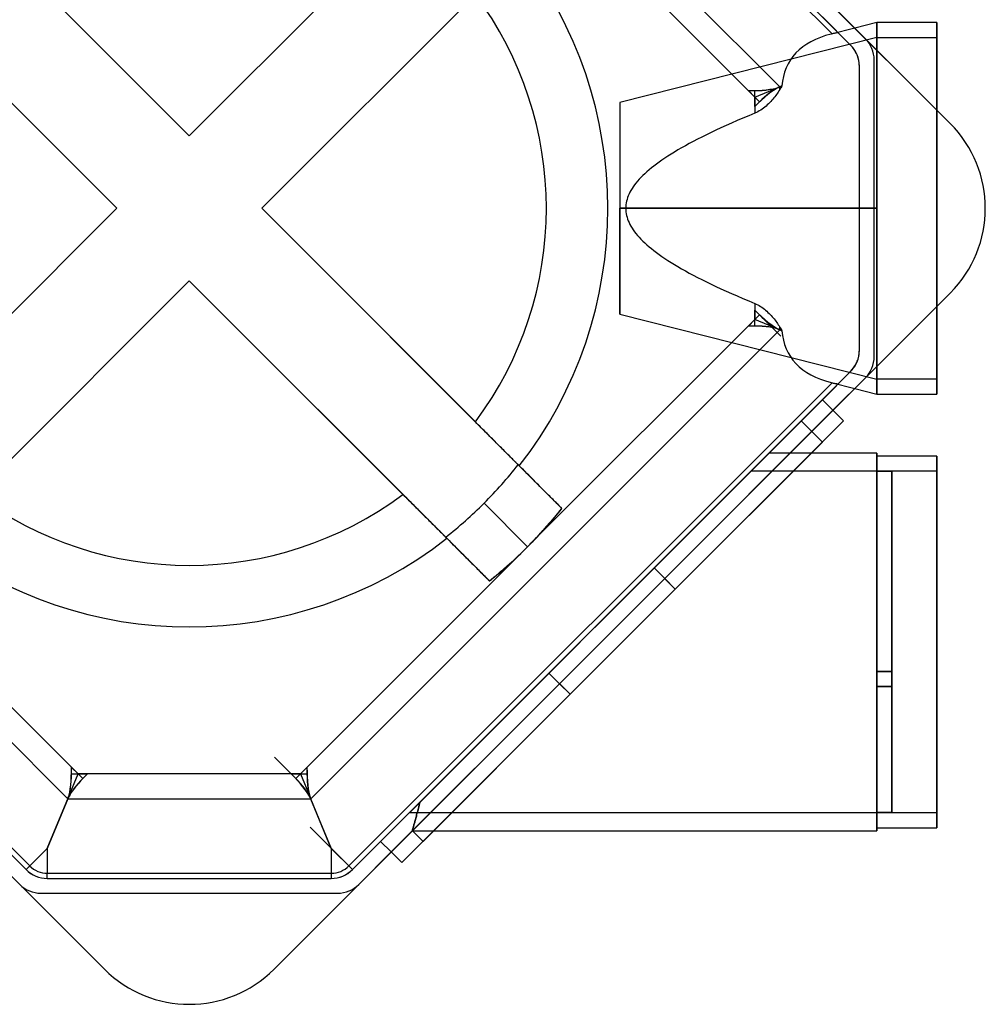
# Model space of a CAD drawing. Header units: millimetres. Extents: x -266 to 266, y -266 to 266.
# Tile 2 of 3: x -57 to 266, y -266 to 63. Entities that reach past the tile are written whole.
import ezdxf

# ---------------------------------------------------------------- set-up
doc = ezdxf.new("R2010")
doc.units = ezdxf.units.MM
doc.layers.add('MAIN-1', color=7, linetype='Continuous')

msp = doc.modelspace()

# ---------------------------------------------------------------- linework, layer by layer
at = {"layer": 'MAIN-1'}
for p, q in [((253.85, 28.28), (28.28, 253.85)), ((216.61, 58.45), (54.45, 220.62)), ((214.44, 58.21), (53.24, 219.41)), ((196.98, 40.52), (40.52, 196.98)), ((188.69, 37.08), (37.08, 188.69)), ((-85.54, 109.73), (0, 24.18)), ((74.84, 99.03), (0, 24.18)), ((0, 24.18), (-71.27, 95.46)), ((71.27, 95.46), (0, 24.18)), ((-109.73, 85.54), (-24.18, 0)), ((99.03, 74.84), (24.18, 0)), ((-95.46, 71.27), (-24.18, 0)), ((24.18, 0), (95.46, 71.27)), ((225.57, 56.57), (214.75, 67.39)), ((220.62, 54.45), (211.21, 63.85)), ((222.01, 60.12), (214.13, 58.13)), ((229.43, 62), (222.01, 60.12)), ((229.43, 62), (229.43, 0)), ((249.38, 62), (229.43, 62)), ((229.43, 52.71), (229.43, 62)), ((249.38, -62), (249.38, 62)), ((249.38, 62), (249.38, 32.76)), ((229.43, 57), (143.64, 35.3)), ((214.63, 58.25), (214.44, 58.21)), ((214.81, 58.3), (214.63, 58.25)), ((214.99, 58.34), (214.81, 58.3)), ((215.16, 58.37), (214.99, 58.34)), ((215.32, 58.41), (215.16, 58.37)), ((215.47, 58.43), (215.32, 58.41)), ((215.62, 58.46), (215.47, 58.43)), ((215.75, 58.48), (215.62, 58.46)), ((215.88, 58.5), (215.75, 58.48)), ((215.99, 58.51), (215.88, 58.5)), ((216.1, 58.52), (215.99, 58.51)), ((216.2, 58.53), (216.1, 58.52)), ((216.29, 58.53), (216.2, 58.53)), ((216.37, 58.53), (216.29, 58.53)), ((216.43, 58.52), (216.37, 58.53)), ((216.49, 58.51), (216.43, 58.52)), ((216.54, 58.49), (216.49, 58.51)), ((216.58, 58.48), (216.54, 58.49)), ((216.61, 58.45), (216.58, 58.48)), ((220.62, 54.45), (216.61, 58.45)), ((225.57, 56.57), (225.57, 56.57)), ((253.85, 28.28), (225.57, 56.57)), ((229.43, 57), (249.38, 57)), ((229.43, 57), (229.43, 0)), ((229.43, 0), (229.43, 57)), ((249.38, 57), (249.38, -57)), ((249.38, -57), (249.38, 57)), ((220.87, 54.18), (220.62, 54.45)), ((220.62, 54.45), (220.62, 54.45)), ((221.12, 53.9), (220.87, 54.18)), ((221.37, 53.61), (221.12, 53.9)), ((221.6, 53.31), (221.37, 53.61)), ((221.82, 52.99), (221.6, 53.31)), ((222.03, 52.67), (221.82, 52.99)), ((222.23, 52.33), (222.03, 52.67)), ((229.43, 0), (229.43, 52.71)), ((222.42, 51.98), (222.23, 52.33)), ((222.6, 51.62), (222.42, 51.98)), ((222.77, 51.25), (222.6, 51.62)), ((222.92, 50.86), (222.77, 51.25)), ((223.06, 50.47), (222.92, 50.86)), ((223.18, 50.06), (223.06, 50.47)), ((223.29, 49.64), (223.18, 50.06)), ((223.38, 49.21), (223.29, 49.64)), ((228.5, -49.5), (228.5, 49.5)), ((228.5, 49.5), (228.5, 49.5)), ((228.5, -49.5), (228.5, 49.5)), ((223.45, 48.77), (223.38, 49.21)), ((223.5, 48.32), (223.45, 48.77)), ((223.53, 47.86), (223.5, 48.32)), ((223.55, 47.38), (223.53, 47.86)), ((223.55, 0), (223.55, 47.38)), ((223.55, 47.38), (223.55, 47.38)), ((223.55, -47.38), (223.55, 47.38)), ((188.7, 37.08), (196.51, 40.32)), ((197.68, 40.8), (196.59, 40.35)), ((196.99, 39.61), (196.74, 39.2)), ((197.71, 40.83), (196.98, 40.52)), ((196.99, 40.5), (197.7, 40.8)), ((196.99, 39.61), (196.99, 40.5)), ((197.68, 40.8), (197.69, 40.8)), ((197.69, 40.8), (197.69, 40.8)), ((197.69, 40.8), (197.69, 40.8)), ((197.69, 40.8), (197.69, 40.8)), ((197.69, 40.8), (197.7, 40.8)), ((197.7, 40.8), (197.7, 40.8)), ((197.7, 40.8), (197.7, 40.8)), ((186.52, 39.27), (188.69, 39.27)), ((186.52, 39.27), (188.69, 37.1)), ((188.69, 39.27), (188.71, 39.27)), ((188.69, 37.1), (188.69, 39.27)), ((188.69, 37.1), (188.7, 37.08)), ((188.69, 37.08), (188.69, 31.75)), ((188.7, 37.08), (188.69, 37.08)), ((188.71, 37.06), (188.7, 37.08)), ((188.71, 34), (188.71, 37.06)), ((190.24, 35.53), (188.71, 37.06)), ((194.7, 36.43), (194.36, 36.03)), ((195.03, 36.82), (194.7, 36.43)), ((195.34, 37.2), (195.03, 36.82)), ((195.64, 37.59), (195.34, 37.2)), ((195.93, 37.99), (195.64, 37.59)), ((196.21, 38.39), (195.93, 37.99)), ((196.48, 38.8), (196.21, 38.39)), ((196.74, 39.2), (196.48, 38.8)), ((143.64, 35.3), (143.64, 0)), ((143.64, 35.3), (143.64, 0)), ((190.24, 35.53), (188.71, 34)), ((190.25, 35.54), (190.24, 35.53)), ((191.11, 33.09), (190.64, 32.78)), ((191.56, 33.42), (191.11, 33.09)), ((192, 33.77), (191.56, 33.42)), ((192.43, 34.13), (192, 33.77)), ((192.84, 34.5), (192.43, 34.13)), ((193.24, 34.87), (192.84, 34.5)), ((193.63, 35.26), (193.24, 34.87)), ((194, 35.64), (193.63, 35.26)), ((194.36, 36.03), (194, 35.64)), ((184.67, 30.06), (182.76, 29.24)), ((186.65, 30.9), (184.67, 30.06)), ((188.69, 31.75), (186.65, 30.9)), ((189.19, 31.97), (188.69, 31.75)), ((189.69, 32.22), (189.19, 31.97)), ((190.17, 32.49), (189.69, 32.22)), ((190.64, 32.78), (190.17, 32.49)), ((249.38, 32.76), (249.38, -32.76)), ((177.38, 26.84), (175.71, 26.06)), ((179.11, 27.63), (177.38, 26.84)), ((180.9, 28.43), (179.11, 27.63)), ((182.76, 29.24), (180.9, 28.43)), ((253.85, 28.28), (253.85, 28.28)), ((0, 24.18), (0, 24.18)), ((169.57, 23.04), (168.16, 22.31)), ((171.02, 23.78), (169.57, 23.04)), ((172.53, 24.53), (171.02, 23.78)), ((174.09, 25.29), (172.53, 24.53)), ((175.71, 26.06), (174.09, 25.29)), ((164.25, 20.17), (163.04, 19.47)), ((165.51, 20.88), (164.25, 20.17)), ((166.81, 21.59), (165.51, 20.88)), ((168.16, 22.31), (166.81, 21.59)), ((158.66, 16.74), (157.68, 16.07)), ((159.69, 17.41), (158.66, 16.74)), ((160.76, 18.09), (159.69, 17.41)), ((161.88, 18.78), (160.76, 18.09)), ((163.04, 19.47), (161.88, 18.78)), ((154.16, 13.46), (153.39, 12.82)), ((154.98, 14.1), (154.16, 13.46)), ((155.84, 14.75), (154.98, 14.1)), ((156.74, 15.41), (155.84, 14.75)), ((157.68, 16.07), (156.74, 15.41)), ((150.67, 10.29), (150.08, 9.67)), ((151.29, 10.91), (150.67, 10.29)), ((151.95, 11.54), (151.29, 10.91)), ((152.65, 12.18), (151.95, 11.54)), ((153.39, 12.82), (152.65, 12.18)), ((147.71, 6.6), (147.35, 5.99)), ((148.11, 7.21), (147.71, 6.6)), ((148.55, 7.82), (148.11, 7.21)), ((149.02, 8.43), (148.55, 7.82)), ((149.53, 9.05), (149.02, 8.43)), ((150.08, 9.67), (149.53, 9.05)), ((146.24, 3.58), (146.05, 2.98)), ((146.46, 4.18), (146.24, 3.58)), ((146.72, 4.78), (146.46, 4.18)), ((147.02, 5.39), (146.72, 4.78)), ((147.35, 5.99), (147.02, 5.39)), ((-24.18, 0), (-99.03, -74.84)), ((-24.18, 0), (-95.46, -71.27)), ((-24.18, 0), (-24.18, 0)), ((24.18, 0), (109.73, -85.54)), ((24.18, 0), (24.18, 0)), ((95.46, -71.27), (24.18, 0)), ((143.64, 0), (229.43, 0)), ((145.63, 0.6), (145.62, 0)), ((229.43, 0), (145.62, 0)), ((145.69, 1.19), (145.63, 0.6)), ((145.77, 1.79), (145.69, 1.19)), ((145.89, 2.39), (145.77, 1.79)), ((146.05, 2.98), (145.89, 2.39)), ((229.43, 0), (229.43, -62)), ((229.43, 0), (229.43, -57)), ((143.64, 0), (143.64, -35.3)), ((143.64, -35.3), (143.64, 0)), ((229.43, 0), (143.64, 0)), ((145.62, 0), (145.63, -0.6)), ((145.63, -0.6), (145.69, -1.19)), ((145.69, -1.19), (145.77, -1.79)), ((145.77, -1.79), (145.89, -2.39)), ((145.89, -2.39), (146.05, -2.98)), ((146.05, -2.98), (146.24, -3.58)), ((223.55, 0), (229.43, 0)), ((223.55, -47.38), (223.55, 0)), ((229.43, -52.71), (229.43, 0)), ((229.43, -57), (229.43, 0)), ((146.24, -3.58), (146.46, -4.18)), ((146.46, -4.18), (146.72, -4.78)), ((146.72, -4.78), (147.02, -5.39)), ((147.02, -5.39), (147.35, -5.99)), ((147.35, -5.99), (147.71, -6.6)), ((147.71, -6.6), (148.11, -7.21)), ((148.11, -7.21), (148.55, -7.82)), ((148.55, -7.82), (149.02, -8.43)), ((149.02, -8.43), (149.53, -9.05)), ((149.53, -9.05), (150.08, -9.67)), ((150.08, -9.67), (150.67, -10.29)), ((150.67, -10.29), (151.29, -10.91)), ((151.29, -10.91), (151.95, -11.54)), ((151.95, -11.54), (152.65, -12.18)), ((152.65, -12.18), (153.39, -12.82)), ((153.39, -12.82), (154.16, -13.46)), ((154.16, -13.46), (154.98, -14.1)), ((154.98, -14.1), (155.84, -14.75)), ((155.84, -14.75), (156.74, -15.41)), ((156.74, -15.41), (157.68, -16.07)), ((157.68, -16.07), (158.66, -16.74)), ((158.66, -16.74), (159.69, -17.41)), ((159.69, -17.41), (160.76, -18.09)), ((160.76, -18.09), (161.88, -18.78)), ((161.88, -18.78), (163.04, -19.47)), ((163.04, -19.47), (164.25, -20.17)), ((164.25, -20.17), (165.51, -20.88)), ((165.51, -20.88), (166.81, -21.59)), ((166.81, -21.59), (168.16, -22.31)), ((168.16, -22.31), (169.57, -23.04)), ((0, -24.18), (-74.84, -99.03)), ((-71.27, -95.46), (0, -24.18)), ((0, -24.18), (71.27, -95.46)), ((0, -24.18), (0, -24.18)), ((0, -24.18), (85.54, -109.73)), ((169.57, -23.04), (171.02, -23.78)), ((171.02, -23.78), (172.53, -24.53)), ((172.53, -24.53), (174.09, -25.29)), ((174.09, -25.29), (175.71, -26.06)), ((175.71, -26.06), (177.38, -26.84)), ((-253.85, -28.28), (-28.28, -253.85)), ((28.28, -253.85), (253.85, -28.28)), ((177.38, -26.84), (179.11, -27.63)), ((179.11, -27.63), (180.9, -28.43)), ((180.9, -28.43), (182.76, -29.24)), ((182.76, -29.24), (184.67, -30.06)), ((225.57, -56.57), (253.85, -28.28)), ((253.85, -28.28), (253.85, -28.28)), ((184.67, -30.06), (186.65, -30.9)), ((186.65, -30.9), (188.69, -31.75)), ((188.69, -31.75), (189.17, -31.96)), ((188.69, -31.75), (188.69, -37.08)), ((189.17, -31.96), (189.65, -32.19)), ((189.65, -32.19), (190.11, -32.45)), ((190.11, -32.45), (190.56, -32.73)), ((190.56, -32.73), (191.01, -33.03)), ((249.38, -32.76), (249.38, -62)), ((143.64, -35.3), (229.43, -57)), ((188.71, -37.06), (188.71, -34)), ((188.71, -34), (190.24, -35.53)), ((188.71, -37.06), (190.24, -35.53)), ((190.24, -35.53), (197.31, -42.61)), ((191.01, -33.03), (191.44, -33.34)), ((191.44, -33.34), (191.87, -33.66)), ((191.87, -33.66), (192.28, -34)), ((192.28, -34), (192.68, -34.35)), ((192.68, -34.35), (193.07, -34.71)), ((193.07, -34.71), (193.45, -35.07)), ((193.45, -35.07), (193.81, -35.44)), ((193.81, -35.44), (194.16, -35.81)), ((194.16, -35.81), (194.5, -36.19)), ((-188.69, -37.08), (-37.08, -188.69)), ((114, -111.77), (188.69, -37.08)), ((188.69, -37.1), (186.52, -39.27)), ((188.69, -39.27), (186.52, -39.27)), ((188.7, -37.08), (188.69, -37.1)), ((188.69, -37.08), (188.7, -37.08)), ((188.69, -39.27), (188.69, -37.1)), ((188.71, -39.27), (188.69, -39.27)), ((188.7, -37.08), (188.71, -37.06)), ((196.51, -40.32), (188.7, -37.08)), ((194.5, -36.19), (194.82, -36.56)), ((194.82, -36.56), (195.13, -36.93)), ((195.13, -36.93), (195.42, -37.3)), ((195.42, -37.3), (195.7, -37.68)), ((195.7, -37.68), (195.98, -38.06)), ((195.98, -38.06), (196.25, -38.44)), ((196.25, -38.44), (196.5, -38.83)), ((196.5, -38.83), (196.75, -39.22)), ((196.75, -39.22), (196.99, -39.61)), ((-196.98, -40.52), (-40.52, -196.98)), ((40.52, -196.98), (196.98, -40.52)), ((196.59, -40.35), (197.68, -40.8)), ((196.98, -40.52), (197.71, -40.83)), ((196.99, -40.5), (196.99, -39.61)), ((197.7, -40.8), (196.99, -40.5)), ((197.69, -40.8), (197.68, -40.8)), ((197.7, -40.8), (197.69, -40.8)), ((197.69, -40.8), (197.69, -40.8)), ((197.69, -40.8), (197.69, -40.8)), ((197.7, -40.8), (197.7, -40.8)), ((197.7, -40.8), (197.7, -40.8)), ((223.36, -49.31), (223.44, -48.85)), ((223.44, -48.85), (223.5, -48.37)), ((223.5, -48.37), (223.53, -47.88)), ((223.53, -47.88), (223.55, -47.38)), ((223.55, -47.38), (223.55, -47.38)), ((221.88, -52.9), (222.1, -52.56)), ((222.1, -52.56), (222.31, -52.2)), ((222.31, -52.2), (222.5, -51.82)), ((222.5, -51.82), (222.69, -51.44)), ((222.69, -51.44), (222.85, -51.04)), ((222.85, -51.04), (223, -50.62)), ((223, -50.62), (223.14, -50.2)), ((223.14, -50.2), (223.26, -49.76)), ((223.26, -49.76), (223.36, -49.31)), ((228.5, -49.5), (228.5, -49.5)), ((-220.62, -54.45), (-54.45, -220.62)), ((-219.41, -53.24), (-53.24, -219.41)), ((211.21, -63.85), (220.62, -54.45)), ((216.61, -58.45), (220.62, -54.45)), ((220.62, -54.45), (220.89, -54.16)), ((220.62, -54.45), (220.62, -54.45)), ((220.89, -54.16), (221.15, -53.87)), ((221.15, -53.87), (221.4, -53.56)), ((221.4, -53.56), (221.65, -53.24)), ((221.65, -53.24), (221.88, -52.9)), ((229.43, -62), (229.43, -52.71)), ((53.24, -219.41), (214.44, -58.21)), ((54.45, -220.62), (216.61, -58.45)), ((214.13, -58.13), (222.01, -60.12)), ((214.44, -58.21), (214.63, -58.25)), ((214.63, -58.25), (214.81, -58.3)), ((214.75, -67.39), (225.57, -56.57)), ((214.81, -58.3), (214.99, -58.34)), ((214.99, -58.34), (215.16, -58.37)), ((215.16, -58.37), (215.32, -58.41)), ((215.32, -58.41), (215.47, -58.43)), ((215.47, -58.43), (215.62, -58.46)), ((215.62, -58.46), (215.75, -58.48)), ((215.75, -58.48), (215.88, -58.5)), ((215.88, -58.5), (215.99, -58.51)), ((215.99, -58.51), (216.1, -58.52)), ((216.1, -58.52), (216.2, -58.53)), ((216.2, -58.53), (216.29, -58.53)), ((216.29, -58.53), (216.37, -58.53)), ((216.37, -58.53), (216.43, -58.52)), ((216.43, -58.52), (216.49, -58.51)), ((216.49, -58.51), (216.54, -58.49)), ((216.54, -58.49), (216.58, -58.48)), ((216.58, -58.48), (216.61, -58.45)), ((225.57, -56.57), (225.57, -56.57)), ((249.38, -57), (229.43, -57)), ((222.01, -60.12), (229.43, -62)), ((229.43, -62), (249.38, -62)), ((211.21, -63.85), (155.07, -120)), ((214.75, -67.39), (211.21, -63.85)), ((158.6, -123.53), (214.75, -67.39)), ((218.28, -70.92), (214.75, -67.39)), ((95.92, -71.74), (95.46, -71.27)), ((96.4, -72.22), (95.92, -71.74)), ((96.89, -72.7), (96.4, -72.22)), ((204.14, -70.92), (155.07, -120)), ((155.07, -120), (204.14, -70.92)), ((162.14, -127.07), (218.28, -70.92)), ((218.28, -70.92), (162.14, -127.07)), ((204.14, -70.92), (211.21, -77.99)), ((97.38, -73.19), (96.89, -72.7)), ((97.87, -73.69), (97.38, -73.19)), ((98.36, -74.18), (97.87, -73.69)), ((98.85, -74.67), (98.36, -74.18)), ((99.33, -75.15), (98.85, -74.67)), ((99.81, -75.62), (99.33, -75.15)), ((100.27, -76.09), (99.81, -75.62)), ((100.72, -76.53), (100.27, -76.09)), ((101.15, -76.96), (100.72, -76.53)), ((101.58, -77.39), (101.15, -76.96)), ((102.01, -77.83), (101.58, -77.39)), ((102.44, -78.26), (102.01, -77.83)), ((102.88, -78.69), (102.44, -78.26)), ((103.3, -79.12), (102.88, -78.69)), ((211.21, -77.99), (162.14, -127.07)), ((211.21, -77.99), (162.14, -127.07)), ((193.43, -81.64), (76.93, -198.13)), ((76.93, -198.13), (193.43, -81.64)), ((103.72, -79.54), (103.3, -79.12)), ((104.13, -79.95), (103.72, -79.54)), ((104.53, -80.34), (104.13, -79.95)), ((104.91, -80.73), (104.53, -80.34)), ((105.28, -81.09), (104.91, -80.73)), ((105.62, -81.44), (105.28, -81.09)), ((105.95, -81.77), (105.62, -81.44)), ((106.28, -82.09), (105.95, -81.77)), ((106.6, -82.41), (106.28, -82.09)), ((207.57, -81.64), (193.43, -81.64)), ((229.43, -81.64), (207.57, -81.64)), ((229.43, -207.64), (229.43, -81.64)), ((229.43, -81.64), (229.43, -207.64)), ((106.91, -82.73), (106.6, -82.41)), ((107.21, -83.03), (106.91, -82.73)), ((107.51, -83.32), (107.21, -83.03)), ((107.79, -83.6), (107.51, -83.32)), ((108.05, -83.87), (107.79, -83.6)), ((108.3, -84.11), (108.05, -83.87)), ((108.53, -84.34), (108.3, -84.11)), ((108.74, -84.55), (108.53, -84.34)), ((108.93, -84.75), (108.74, -84.55)), ((109.11, -84.92), (108.93, -84.75)), ((109.27, -85.09), (109.11, -84.92)), ((109.42, -85.24), (109.27, -85.09)), ((109.57, -85.38), (109.42, -85.24)), ((109.69, -85.51), (109.57, -85.38)), ((229.43, -82.64), (229.43, -206.64)), ((249.38, -82.64), (229.43, -82.64)), ((229.43, -206.64), (229.43, -82.64)), ((249.38, -206.64), (249.38, -82.64)), ((249.38, -82.64), (249.38, -206.64)), ((73.43, -201.64), (187.43, -87.64)), ((187.43, -87.64), (73.43, -201.64)), ((109.8, -85.62), (109.69, -85.51)), ((110.29, -86.1), (109.73, -85.54)), ((109.89, -85.71), (109.8, -85.62)), ((109.97, -85.78), (109.89, -85.71)), ((110.02, -85.84), (109.97, -85.78)), ((110.06, -85.88), (110.02, -85.84)), ((110.09, -85.91), (110.06, -85.88)), ((110.1, -85.91), (110.09, -85.91)), ((110.1, -85.91), (110.1, -85.91)), ((124.33, -100.15), (110.1, -85.91)), ((110.87, -86.68), (110.29, -86.1)), ((111.45, -87.27), (110.87, -86.68)), ((112.05, -87.86), (111.45, -87.27)), ((112.64, -88.46), (112.05, -87.86)), ((113.23, -89.04), (112.64, -88.46)), ((187.43, -87.64), (229.43, -87.64)), ((229.43, -87.69), (229.43, -87.64)), ((229.43, -87.64), (229.43, -87.69)), ((234.43, -87.69), (229.43, -87.69)), ((229.43, -87.69), (234.43, -87.69)), ((229.43, -87.69), (229.43, -154.54)), ((229.43, -154.54), (229.43, -87.69)), ((234.43, -87.64), (249.38, -87.64)), ((234.43, -87.64), (234.43, -87.69)), ((234.43, -87.69), (234.43, -87.64)), ((234.43, -87.69), (234.43, -154.54)), ((234.43, -154.54), (234.43, -87.69)), ((249.38, -87.64), (249.38, -201.64)), ((249.38, -201.64), (249.38, -87.64)), ((113.8, -89.62), (113.23, -89.04)), ((114.37, -90.18), (113.8, -89.62)), ((114.91, -90.73), (114.37, -90.18)), ((115.43, -91.25), (114.91, -90.73)), ((115.95, -91.76), (115.43, -91.25)), ((116.47, -92.29), (115.95, -91.76)), ((116.99, -92.81), (116.47, -92.29)), ((117.51, -93.32), (116.99, -92.81)), ((118.01, -93.83), (117.51, -93.32)), ((118.5, -94.32), (118.01, -93.83)), ((118.97, -94.79), (118.5, -94.32)), ((119.42, -95.23), (118.97, -94.79)), ((119.84, -95.66), (119.42, -95.23)), ((71.27, -95.46), (71.74, -95.92)), ((71.74, -95.92), (72.22, -96.4)), ((72.22, -96.4), (72.7, -96.89)), ((72.7, -96.89), (73.19, -97.38)), ((73.19, -97.38), (73.69, -97.87)), ((73.69, -97.87), (74.18, -98.36)), ((74.18, -98.36), (74.67, -98.85)), ((112.89, -112.89), (98.38, -98.38)), ((120.24, -96.05), (119.84, -95.66)), ((120.62, -96.44), (120.24, -96.05)), ((121.01, -96.82), (120.62, -96.44)), ((121.38, -97.19), (121.01, -96.82)), ((121.73, -97.55), (121.38, -97.19)), ((122.06, -97.88), (121.73, -97.55)), ((122.38, -98.19), (122.06, -97.88)), ((122.66, -98.48), (122.38, -98.19)), ((122.93, -98.74), (122.66, -98.48)), ((74.67, -98.85), (75.15, -99.33)), ((75.15, -99.33), (75.62, -99.81)), ((75.62, -99.81), (76.09, -100.27)), ((76.09, -100.27), (76.53, -100.72)), ((76.53, -100.72), (76.96, -101.15)), ((76.96, -101.15), (77.39, -101.58)), ((77.39, -101.58), (77.83, -102.01)), ((123.16, -98.98), (122.93, -98.74)), ((123.37, -99.19), (123.16, -98.98)), ((123.57, -99.38), (123.37, -99.19)), ((123.74, -99.56), (123.57, -99.38)), ((123.9, -99.72), (123.74, -99.56)), ((124.03, -99.85), (123.9, -99.72)), ((124.14, -99.96), (124.03, -99.85)), ((124.23, -100.04), (124.14, -99.96)), ((124.29, -100.1), (124.23, -100.04)), ((124.32, -100.14), (124.29, -100.1)), ((124.33, -100.15), (124.32, -100.14)), ((124.33, -100.15), (124.33, -100.15)), ((77.83, -102.01), (78.26, -102.44)), ((78.26, -102.44), (78.69, -102.88)), ((78.69, -102.88), (79.12, -103.3)), ((79.12, -103.3), (79.54, -103.72)), ((79.54, -103.72), (79.95, -104.13)), ((79.95, -104.13), (80.34, -104.53)), ((80.34, -104.53), (80.73, -104.91)), ((80.73, -104.91), (81.09, -105.28)), ((81.09, -105.28), (81.44, -105.62)), ((81.44, -105.62), (81.77, -105.95)), ((81.77, -105.95), (82.09, -106.28)), ((82.09, -106.28), (82.41, -106.6)), ((82.41, -106.6), (82.73, -106.91)), ((82.73, -106.91), (83.03, -107.21)), ((83.03, -107.21), (83.32, -107.51)), ((83.32, -107.51), (83.6, -107.79)), ((83.6, -107.79), (83.87, -108.05)), ((83.87, -108.05), (84.11, -108.3)), ((84.11, -108.3), (84.34, -108.53)), ((84.34, -108.53), (84.55, -108.74)), ((84.55, -108.74), (84.75, -108.93)), ((84.75, -108.93), (84.92, -109.11)), ((84.92, -109.11), (85.09, -109.27)), ((85.09, -109.27), (85.24, -109.42)), ((85.24, -109.42), (85.38, -109.57)), ((85.38, -109.57), (85.51, -109.69)), ((85.51, -109.69), (85.62, -109.8)), ((85.54, -109.73), (86.1, -110.29)), ((85.62, -109.8), (85.71, -109.89)), ((85.71, -109.89), (85.78, -109.97)), ((85.78, -109.97), (85.84, -110.02)), ((85.84, -110.02), (85.88, -110.06)), ((85.88, -110.06), (85.91, -110.09)), ((85.91, -110.09), (85.91, -110.1)), ((85.91, -110.1), (100.15, -124.33)), ((85.91, -110.1), (85.91, -110.1)), ((86.1, -110.29), (86.68, -110.87)), ((86.68, -110.87), (87.27, -111.45)), ((87.27, -111.45), (87.86, -112.05)), ((37.08, -188.69), (111.77, -114)), ((87.86, -112.05), (88.46, -112.64)), ((88.46, -112.64), (89.04, -113.23)), ((89.04, -113.23), (89.62, -113.8)), ((89.62, -113.8), (90.18, -114.37)), ((90.18, -114.37), (90.73, -114.91)), ((90.73, -114.91), (91.25, -115.43)), ((111.77, -114), (112.09, -113.68)), ((112.09, -113.68), (112.41, -113.37)), ((112.41, -113.37), (112.73, -113.05)), ((112.73, -113.05), (113.05, -112.73)), ((113.05, -112.73), (113.37, -112.41)), ((113.37, -112.41), (113.68, -112.09)), ((113.68, -112.09), (114, -111.77)), ((91.25, -115.43), (91.76, -115.95)), ((91.76, -115.95), (92.29, -116.47)), ((92.29, -116.47), (92.81, -116.99)), ((92.81, -116.99), (93.32, -117.51)), ((93.32, -117.51), (93.83, -118.01)), ((93.83, -118.01), (94.32, -118.5)), ((94.32, -118.5), (94.79, -118.97)), ((94.79, -118.97), (95.23, -119.42)), ((95.23, -119.42), (95.66, -119.84)), ((95.66, -119.84), (96.05, -120.24)), ((96.05, -120.24), (96.44, -120.62)), ((96.44, -120.62), (96.82, -121.01)), ((96.82, -121.01), (97.19, -121.38)), ((97.19, -121.38), (97.55, -121.73)), ((155.07, -120), (120, -155.07)), ((120, -155.07), (155.07, -120)), ((155.07, -120), (120, -155.07)), ((162.14, -127.07), (155.07, -120)), ((162.14, -127.07), (155.07, -120)), ((162.14, -127.07), (155.07, -120)), ((97.55, -121.73), (97.88, -122.06)), ((97.88, -122.06), (98.19, -122.38)), ((98.19, -122.38), (98.48, -122.66)), ((98.48, -122.66), (98.74, -122.93)), ((98.74, -122.93), (98.98, -123.16)), ((98.98, -123.16), (99.19, -123.37)), ((99.19, -123.37), (99.38, -123.57)), ((99.38, -123.57), (99.56, -123.74)), ((99.56, -123.74), (99.72, -123.9)), ((99.72, -123.9), (99.85, -124.03)), ((99.85, -124.03), (99.96, -124.14)), ((99.96, -124.14), (100.04, -124.23)), ((100.04, -124.23), (100.1, -124.29)), ((100.1, -124.29), (100.14, -124.32)), ((100.14, -124.32), (100.15, -124.33)), ((100.15, -124.33), (100.15, -124.33)), ((123.53, -158.6), (158.6, -123.53)), ((162.14, -127.07), (158.6, -123.53)), ((162.14, -127.07), (127.07, -162.14)), ((127.07, -162.14), (162.14, -127.07)), ((162.14, -127.07), (127.07, -162.14)), ((127.07, -162.14), (162.14, -127.07)), ((120, -155.07), (63.85, -211.21)), ((120, -155.07), (76.93, -198.13)), ((76.93, -198.13), (120, -155.07)), ((127.07, -162.14), (120, -155.07)), ((127.07, -162.14), (120, -155.07)), ((127.07, -162.14), (120, -155.07)), ((229.43, -159.54), (229.43, -154.54)), ((229.43, -154.54), (234.43, -154.54)), ((229.43, -154.54), (229.43, -159.54)), ((234.43, -154.54), (229.43, -154.54)), ((229.43, -154.54), (229.43, -154.54)), ((234.43, -154.54), (229.43, -154.54)), ((229.43, -154.54), (234.43, -154.54)), ((229.43, -154.54), (229.43, -154.54)), ((234.43, -154.54), (234.43, -159.54)), ((234.43, -159.54), (234.43, -154.54)), ((234.43, -154.54), (234.43, -154.54)), ((234.43, -154.54), (234.43, -154.54)), ((67.39, -214.75), (123.53, -158.6)), ((127.07, -162.14), (123.53, -158.6)), ((234.43, -159.54), (229.43, -159.54)), ((229.43, -159.54), (234.43, -159.54)), ((229.43, -159.54), (234.43, -159.54)), ((229.43, -159.54), (229.43, -159.54)), ((229.43, -159.54), (229.43, -159.54)), ((234.43, -159.54), (229.43, -159.54)), ((229.43, -201.58), (229.43, -159.54)), ((229.43, -159.54), (229.43, -201.58)), ((234.43, -159.54), (234.43, -159.54)), ((234.43, -159.54), (234.43, -159.54)), ((234.43, -159.54), (234.43, -201.58)), ((234.43, -201.58), (234.43, -159.54)), ((70.92, -218.28), (127.07, -162.14)), ((127.07, -162.14), (70.92, -218.28)), ((127.07, -162.14), (77.99, -211.21)), ((77.99, -211.21), (127.07, -162.14)), ((35.54, -190.25), (28.46, -183.17)), ((-37.1, -188.69), (-39.27, -186.52)), ((-39.27, -188.69), (-39.27, -186.52)), ((39.27, -186.52), (37.1, -188.69)), ((39.27, -186.52), (39.27, -188.69)), ((-40.32, -196.51), (-37.08, -188.7)), ((-39.27, -188.71), (-39.27, -188.69)), ((-39.27, -188.69), (-37.1, -188.69)), ((-37.08, -188.7), (-37.1, -188.69)), ((37.08, -188.69), (-37.08, -188.69)), ((-37.08, -188.69), (-37.08, -188.7)), ((-37.08, -188.7), (-37.06, -188.71)), ((-37.06, -188.71), (-34, -188.71)), ((-37.06, -188.71), (-35.53, -190.24)), ((-35.53, -190.24), (-35.54, -190.25)), ((-34, -188.71), (-35.53, -190.24)), ((34, -188.71), (37.06, -188.71)), ((35.53, -190.24), (34, -188.71)), ((35.53, -190.24), (37.06, -188.71)), ((37.06, -188.71), (37.08, -188.7)), ((37.08, -188.7), (37.08, -188.69)), ((37.1, -188.69), (37.08, -188.7)), ((37.08, -188.7), (40.32, -196.51)), ((37.1, -188.69), (39.27, -188.69)), ((39.27, -188.69), (39.27, -188.71)), ((-40.35, -196.59), (-47.38, -213.55)), ((-40.52, -196.98), (-47.38, -213.55)), ((-47.38, -213.55), (-40.5, -196.99)), ((-40.5, -196.99), (40.5, -196.99)), ((47.37, -213.55), (40.35, -196.59)), ((40.5, -196.99), (47.37, -213.55)), ((47.38, -213.55), (40.52, -196.98)), ((76.43, -200.15), (76.31, -200.62)), ((76.31, -200.62), (76.43, -200.15)), ((76.55, -199.67), (76.43, -200.15)), ((76.43, -200.15), (76.55, -199.67)), ((76.68, -199.17), (76.55, -199.67)), ((76.55, -199.67), (76.68, -199.17)), ((76.8, -198.66), (76.68, -199.17)), ((76.68, -199.17), (76.8, -198.66)), ((76.93, -198.13), (76.8, -198.66)), ((76.8, -198.66), (76.93, -198.13)), ((229.43, -201.64), (73.43, -201.64)), ((75.56, -203.51), (75.46, -203.87)), ((75.46, -203.87), (75.56, -203.51)), ((75.66, -203.14), (75.56, -203.51)), ((75.56, -203.51), (75.66, -203.14)), ((75.76, -202.76), (75.66, -203.14)), ((75.66, -203.14), (75.76, -202.76)), ((75.86, -202.36), (75.76, -202.76)), ((75.76, -202.76), (75.86, -202.36)), ((75.97, -201.95), (75.86, -202.36)), ((75.86, -202.36), (75.97, -201.95)), ((76.08, -201.52), (75.97, -201.95)), ((75.97, -201.95), (76.08, -201.52)), ((76.2, -201.08), (76.08, -201.52)), ((76.08, -201.52), (76.2, -201.08)), ((76.31, -200.62), (76.2, -201.08)), ((76.2, -201.08), (76.31, -200.62)), ((229.43, -201.64), (229.43, -201.58)), ((229.43, -201.58), (234.43, -201.58)), ((234.43, -201.58), (229.43, -201.58)), ((229.43, -201.58), (229.43, -201.64)), ((234.43, -201.58), (234.43, -201.64)), ((234.43, -201.64), (234.43, -201.58)), ((249.38, -201.64), (234.43, -201.64)), ((40.3, -206.48), (54.45, -220.62)), ((54.45, -220.62), (40.31, -206.48)), ((74.63, -206.87), (74.59, -207.02)), ((74.59, -207.02), (74.63, -206.87)), ((74.68, -206.71), (74.63, -206.87)), ((74.63, -206.87), (74.68, -206.71)), ((74.73, -206.53), (74.68, -206.71)), ((74.68, -206.71), (74.73, -206.53)), ((74.78, -206.34), (74.73, -206.53)), ((74.73, -206.53), (74.78, -206.34)), ((74.84, -206.13), (74.78, -206.34)), ((74.78, -206.34), (74.84, -206.13)), ((74.91, -205.9), (74.84, -206.13)), ((74.84, -206.13), (74.91, -205.9)), ((74.97, -205.66), (74.91, -205.9)), ((74.91, -205.9), (74.97, -205.66)), ((75.05, -205.4), (74.97, -205.66)), ((74.97, -205.66), (75.05, -205.4)), ((75.12, -205.12), (75.05, -205.4)), ((75.05, -205.4), (75.12, -205.12)), ((75.2, -204.83), (75.12, -205.12)), ((75.12, -205.12), (75.2, -204.83)), ((75.28, -204.53), (75.2, -204.83)), ((75.2, -204.83), (75.28, -204.53)), ((75.37, -204.2), (75.28, -204.53)), ((75.28, -204.53), (75.37, -204.2)), ((75.46, -203.87), (75.37, -204.2)), ((75.37, -204.2), (75.46, -203.87)), ((229.43, -206.64), (249.38, -206.64)), ((74.43, -207.61), (74.42, -207.63)), ((74.42, -207.63), (74.43, -207.61)), ((74.42, -207.63), (74.42, -207.64)), ((74.42, -207.64), (74.42, -207.63)), ((77.99, -211.21), (74.42, -207.64)), ((74.42, -207.64), (81.57, -207.64)), ((74.44, -207.57), (74.43, -207.61)), ((74.43, -207.61), (74.44, -207.57)), ((74.45, -207.52), (74.44, -207.57)), ((74.44, -207.57), (74.45, -207.52)), ((74.47, -207.45), (74.45, -207.52)), ((74.45, -207.52), (74.47, -207.45)), ((74.5, -207.37), (74.47, -207.45)), ((74.47, -207.45), (74.5, -207.37)), ((74.52, -207.27), (74.5, -207.37)), ((74.5, -207.37), (74.52, -207.27)), ((74.56, -207.15), (74.52, -207.27)), ((74.52, -207.27), (74.56, -207.15)), ((74.59, -207.02), (74.56, -207.15)), ((74.56, -207.15), (74.59, -207.02)), ((81.57, -207.64), (229.43, -207.64)), ((-63.85, -211.21), (-54.45, -220.62)), ((54.45, -220.62), (63.85, -211.21)), ((63.85, -211.21), (67.39, -214.75)), ((-54.45, -220.62), (-47.38, -213.55)), ((-47.38, -213.55), (-54.44, -220.62)), ((-53.24, -219.41), (-47.38, -213.55)), ((-47.38, -213.55), (-53.24, -219.41)), ((-47.38, -213.55), (-47.38, -221.84)), ((-47.38, -213.55), (-47.38, -213.55)), ((-47.38, -213.55), (-47.38, -213.55)), ((-47.38, -213.55), (-47.38, -213.55)), ((-47.38, -213.55), (-47.38, -213.55)), ((-47.38, -213.55), (-47.38, -213.55)), ((47.37, -213.55), (53.24, -219.41)), ((47.37, -213.55), (47.37, -221.84)), ((54.44, -220.62), (47.37, -213.55)), ((47.37, -213.55), (47.37, -213.55)), ((47.37, -213.55), (47.37, -213.55)), ((47.37, -213.55), (54.45, -220.62)), ((47.37, -213.55), (47.37, -213.55)), ((47.37, -213.55), (47.37, -213.55)), ((47.37, -213.55), (47.37, -213.55)), ((47.38, -213.55), (53.24, -219.41)), ((56.57, -225.57), (67.39, -214.75)), ((67.39, -214.75), (70.92, -218.28)), ((-54.45, -220.62), (-53.24, -219.41)), ((-53.24, -219.41), (-54.45, -220.62)), ((-54.45, -220.62), (-54.45, -220.62)), ((-54.44, -220.62), (-54.45, -220.62)), ((-54.45, -220.62), (-54.45, -220.62)), ((-54.45, -220.62), (-54.45, -220.62)), ((-47.38, -223.55), (-47.38, -221.84)), ((-47.38, -221.84), (47.37, -221.84)), ((47.37, -221.84), (47.37, -223.55)), ((54.45, -220.62), (54.44, -220.62)), ((54.45, -220.62), (54.45, -220.62)), ((54.45, -220.62), (54.45, -220.62)), ((54.45, -220.62), (54.45, -220.62)), ((-56.57, -225.57), (-28.28, -253.85)), ((-47.38, -223.55), (-47.38, -223.55)), ((-47.38, -223.55), (-47.38, -223.55)), ((-47.38, -223.55), (47.38, -223.55)), ((-47.38, -223.55), (47.38, -223.55)), ((-47.38, -223.55), (47.37, -223.55)), ((-47.38, -223.55), (47.37, -223.55)), ((28.28, -253.85), (56.57, -225.57)), ((47.37, -223.55), (47.37, -223.55)), ((47.38, -223.55), (47.38, -223.55)), ((56.57, -225.57), (56.57, -225.57)), ((-49.5, -228.5), (49.5, -228.5)), ((-49.5, -228.5), (-49.5, -228.5)), ((-49.5, -228.5), (49.5, -228.5)), ((49.5, -228.5), (49.5, -228.5)), ((-28.28, -253.85), (-28.28, -253.85)), ((28.28, -253.85), (28.28, -253.85))]:
    msp.add_line(p, q, dxfattribs=at)
for centre, radius, start, end in [((0, 0), 139.65, 322.0335, 37.9665), ((0, 0), 139.65, 322.0335, 37.9665), ((0, 0), 119.13, 323.2528, 36.7472), ((218.5, 49.5), 10, 0, 45), ((218.5, 49.5), 10, 0, 45), ((213.55, 47.38), 10, 0, 45), ((225.57, 0), 40, 315, 45), ((225.57, 0), 40, 315, 45), ((213.55, -47.38), 10, 315, 0), ((218.5, -49.5), 10, 315, 0), ((218.5, -49.5), 10, 315, 0), ((0, 0), 139.13, 315, 322.0599), ((0, 0), 119.13, 233.2528, 306.7472), ((0, 0), 139.13, 307.9401, 315), ((0, 0), 159.65, 315, 321.1487), ((0, 0), 159.65, 315.5668, 321.1487), ((0, 0), 139.65, 232.0335, 307.9666), ((0, 0), 139.65, 232.0335, 307.9666), ((0, 0), 159.65, 308.8513, 315), ((0, 0), 159.65, 308.8513, 314.4332), ((-47.38, -213.55), 8.29, 225, 270), ((47.37, -213.55), 8.29, 270, 315), ((-47.38, -213.55), 10, 225, 270), ((-47.38, -213.55), 10, 225, 270), ((-47.38, -213.55), 10, 225, 225.0199), ((-47.38, -213.55), 10, 225, 270), ((-47.38, -213.55), 10, 225.0199, 270), ((47.37, -213.55), 10, 270, 315), ((47.37, -213.55), 10, 270, 315), ((47.38, -213.55), 10, 270, 314.9801), ((47.38, -213.55), 10, 270, 315), ((47.38, -213.55), 10, 314.9801, 315), ((-49.5, -218.5), 10, 225, 270), ((-49.5, -218.5), 10, 225, 270), ((49.5, -218.5), 10, 270, 315), ((49.5, -218.5), 10, 270, 315), ((0, -225.57), 40, 225, 315), ((0, -225.57), 40, 225, 315)]:
    msp.add_arc(centre, radius, start, end, dxfattribs=at)
for centre, major_axis, ratio, start_param, end_param in [((312.39, -20.99), (112.05, -70.18), 0.352463, 2.816191, 3.324627), ((312.39, -20.99), (112.05, -70.18), 0.352463, 2.810955, 2.816191), ((183.71, 42.07), (14.42, -0.56), 0.190332, -1.366997, -0.458526), ((188.7, 42.07), (10, 0), 0.280146, -1.570015, -0.593936), ((188.7, 30.03), (9.79, 10.59), 0.190332, 0.471185, 1.366997), ((192.22, 33.55), (-7.07, -7.07), 0.280146, -2.467389, -1.571578), ((192.22, 33.55), (-7.07, -7.07), 0.280146, -2.547656, -2.480048), ((228.7, 0), (0, 60.91), 0.685344, 0.836733, 0.862707), ((185.79, 12.89), (54.05, 49.72), 0.183558, 1.184237, 1.184768), ((188.7, -30.03), (9.79, -10.59), 0.190332, -1.366997, -0.471185), ((192.22, -33.55), (7.07, -7.07), 0.280146, -1.570015, -0.674203), ((183.71, -42.07), (14.42, 0.56), 0.190332, 0.458526, 1.366997), ((188.7, -42.07), (-10, 0), 0.280146, -2.547656, -1.571578), ((192.22, -33.55), (7.07, -7.07), 0.280146, -0.661545, -0.593936), ((228.7, 0), (0, 60.91), 0.685344, 2.278886, 2.304859), ((185.79, -12.89), (-54.05, 49.72), 0.183558, 1.956825, 1.957356), ((312.39, 20.99), (112.05, 70.18), 0.352463, 2.958558, 3.466995), ((312.39, 20.99), (112.05, 70.18), 0.352463, -2.816191, -2.810955), ((-42.07, -183.71), (0.56, -14.42), 0.190332, 0.458526, 1.366997), ((42.07, -183.71), (-0.56, -14.42), 0.190332, -1.366997, -0.458526), ((-42.07, -188.7), (0, 10), 0.280146, -2.547656, -1.571578), ((-30.03, -188.7), (-10.59, -9.79), 0.190332, -1.366997, -0.471185), ((-33.55, -192.22), (-7.07, -7.07), 0.280146, -1.570015, -0.674203), ((30.03, -188.7), (10.59, -9.79), 0.190332, 0.471185, 1.366997), ((33.55, -192.22), (-7.07, 7.07), 0.280146, -2.467389, -1.571578), ((42.07, -188.7), (0, -10), 0.280146, -1.570015, -0.593936), ((-33.55, -192.22), (-7.07, -7.07), 0.280146, -0.661545, -0.593936), ((33.55, -192.22), (-7.07, 7.07), 0.280146, -2.547656, -2.480048)]:
    msp.add_ellipse(centre, major_axis=major_axis, ratio=ratio, start_param=start_param, end_param=end_param, dxfattribs=at)

doc.saveas('drawing.dxf')
